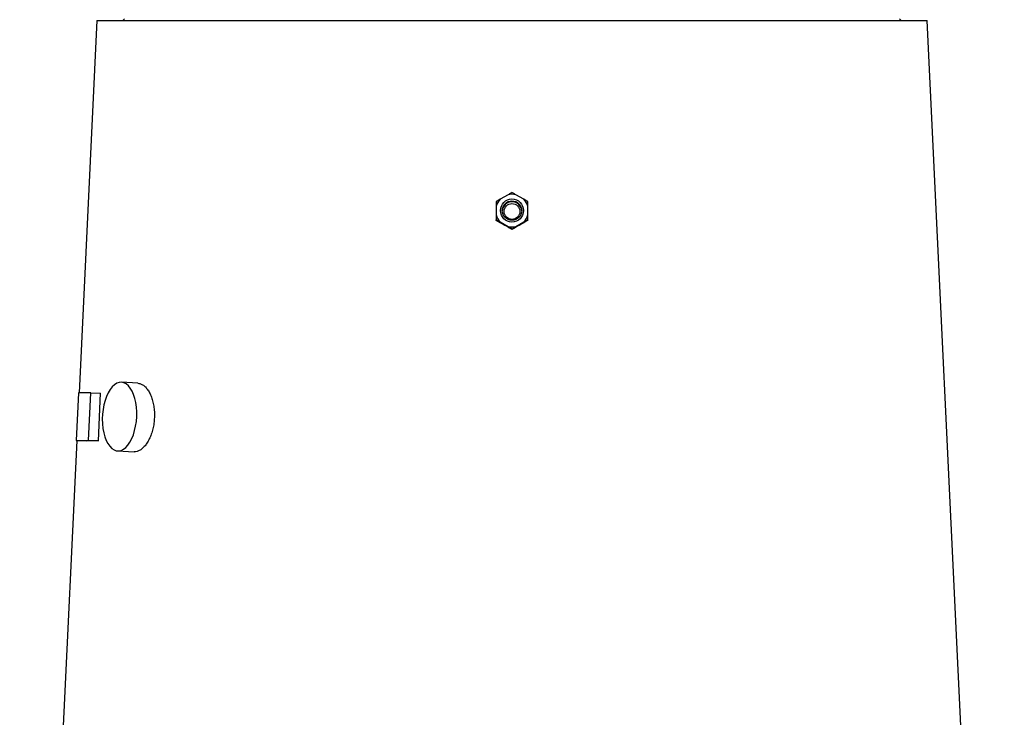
# Model space of a CAD drawing. Header units: millimetres. Extents: x 11 to 1715, y 9 to 2008.
# Tile 12 of 14: x 1053 to 1569, y 1159 to 1525. Entities that reach past the tile are written whole.
import ezdxf

# ---------------------------------------------------------------- set-up
doc = ezdxf.new("R2010")
doc.units = ezdxf.units.MM

msp = doc.modelspace()

# ---------------------------------------------------------------- linework, layer by layer
at = {"color": 7, "linetype": 'Continuous', "lineweight": 25}
for p, q in [((1093.54, 1524.43), (1084.17, 1329.44)), ((1093.54, 1524.43), (1528.56, 1524.43)), ((1108.05, 1525.43), (1107.05, 1524.43)), ((1515.05, 1524.43), (1514.05, 1525.43)), ((1569.06, 682.43), (1528.56, 1524.43)), ((1308.96, 1433.19), (1304.92, 1430.86)), ((1317.19, 1430.86), (1313.14, 1433.19)), ((1302.83, 1427.25), (1302.83, 1422.58)), ((1319.28, 1422.58), (1319.28, 1427.25)), ((1302.83, 1419.77), (1302.83, 1420.09)), ((1304.81, 1418.55), (1302.83, 1419.77)), ((1319.28, 1419.77), (1319.28, 1420.09)), ((1304.92, 1418.96), (1308.96, 1416.63)), ((1311.05, 1415.02), (1311.05, 1415.35)), ((1313.14, 1416.63), (1317.19, 1418.96)), ((1115.02, 1334.4), (1106.37, 1334.89)), ((1083.83, 1329.44), (1082.67, 1304.47)), ((1090.3, 1329.44), (1083.83, 1329.44)), ((1089.14, 1304.47), (1090.3, 1329.44)), ((1090.3, 1329.44), (1095.45, 1329.18)), ((1094.29, 1304.21), (1095.45, 1329.18)), ((1082.96, 1304.45), (1053.04, 682.43)), ((1082.67, 1304.47), (1089.14, 1304.47)), ((1082.67, 1304.47), (1087.82, 1304.21)), ((1089.14, 1304.47), (1094.29, 1304.21)), ((1104.37, 1298.94), (1113.02, 1298.46))]:
    msp.add_line(p, q, dxfattribs=at)
at = {"color": 7, "linetype": 'Continuous', "lineweight": 25, "flags": 128}
msp.add_lwpolyline([(1114.37, 1316.91), (1114.39, 1319.42), (1114.23, 1321.87), (1113.9, 1324.23), (1113.4, 1326.44), (1112.75, 1328.47), (1111.95, 1330.27), (1111.02, 1331.82), (1109.99, 1333.07), (1108.86, 1334.01), (1107.67, 1334.62), (1106.43, 1334.88), (1105.17, 1334.79), (1103.92, 1334.36), (1102.69, 1333.58), (1101.52, 1332.48), (1100.42, 1331.08), (1099.42, 1329.4), (1098.53, 1327.48), (1097.78, 1325.35), (1097.17, 1323.06), (1096.72, 1320.65), (1096.44, 1318.17), (1096.34, 1315.66), (1096.41, 1313.17), (1096.66, 1310.76), (1097.07, 1308.47), (1097.65, 1306.34), (1098.38, 1304.42), (1099.24, 1302.75), (1100.22, 1301.34), (1101.3, 1300.24), (1102.47, 1299.47), (1103.68, 1299.03), (1104.94, 1298.94), (1106.2, 1299.21), (1107.44, 1299.81), (1108.64, 1300.75), (1109.78, 1302.01), (1110.84, 1303.55), (1111.78, 1305.36), (1112.61, 1307.39), (1113.29, 1309.6), (1113.82, 1311.96), (1114.18, 1314.41), (1114.37, 1316.91)], dxfattribs=at)
at = {"color": 7, "linetype": 'Continuous', "lineweight": 25}
for centre, radius in [((1311.05, 1424.91), 6.05), ((1311.05, 1424.88), 5.1), ((1311.05, 1424.44), 4.15)]:
    msp.add_circle(centre, radius, dxfattribs=at)
for centre, radius, start, end in [((1311.04, 1424.91), 8.54, 135.8113, 164.1324), ((1311.05, 1424.45), 5.1, 2.4523, 177.5477), ((1311.05, 1424.89), 8.56, 75.8677, 104.1323), ((1311.07, 1424.91), 8.54, 15.8664, 44.1898), ((1311.04, 1424.91), 8.54, 195.867, 224.1908), ((1311.07, 1424.91), 8.54, 315.808, 344.1341), ((1311.05, 1424.93), 8.56, 255.8677, 284.1323)]:
    msp.add_arc(centre, radius, start, end, dxfattribs=at)
for centre, major_axis, ratio, start_param, end_param in [((1317.27, 1400.62), (223.42, -129.36), 0.036024, 1.627712, 1.647435), ((1304.84, 1400.62), (223.42, 129.36), 0.036024, 1.494158, 1.51388), ((1311.56, 1293.23), (228.63, -10.62), 0.012422, 2.82567, 2.935072)]:
    msp.add_ellipse(centre, major_axis=major_axis, ratio=ratio, start_param=start_param, end_param=end_param, dxfattribs=at)
for points, knots in [([(1304.92, 1430.86), (1304.9, 1430.85), (1304.14, 1430.39), (1303.48, 1429.98), (1302.83, 1429.58)], [0, 0, 0, 0, 0.0256255, 1, 1, 1, 1]), ([(1302.83, 1429.58), (1302.83, 1429.22), (1302.83, 1428.5), (1302.83, 1427.66), (1302.83, 1427.25)], [0, 0, 0, 0, 0.498163, 1, 1, 1, 1]), ([(1311.05, 1434.32), (1310.61, 1434.08), (1309.95, 1433.74), (1309.2, 1433.32), (1308.96, 1433.19)], [0, 0, 0, 0, 0.6824318, 1, 1, 1, 1]), ([(1313.14, 1433.19), (1312.65, 1433.46), (1311.92, 1433.86), (1311.27, 1434.21), (1311.05, 1434.32)], [0, 0, 0, 0, 0.662985, 1, 1, 1, 1]), ([(1319.28, 1429.58), (1318.98, 1429.76), (1318.33, 1430.17), (1317.59, 1430.62), (1317.19, 1430.86)], [0, 0, 0, 0, 0.461361, 1, 1, 1, 1]), ([(1319.28, 1427.25), (1319.28, 1427.7), (1319.28, 1428.54), (1319.28, 1429.26), (1319.28, 1429.58)], [0, 0, 0, 0, 0.551364, 1, 1, 1, 1]), ([(1302.83, 1422.58), (1302.83, 1421.76), (1302.83, 1420.9), (1302.83, 1420.13), (1302.83, 1420.09)], [0, 0, 0, 0, 0.943896, 1, 1, 1, 1]), ([(1302.83, 1420.09), (1303.14, 1419.92), (1303.79, 1419.58), (1304.54, 1419.17), (1304.92, 1418.96)], [0, 0, 0, 0, 0.486701, 1, 1, 1, 1]), ([(1317.19, 1418.96), (1317.89, 1419.34), (1318.61, 1419.74), (1319.25, 1420.08), (1319.28, 1420.09)], [0, 0, 0, 0, 0.9570288, 1, 1, 1, 1]), ([(1319.28, 1419.77), (1318.98, 1419.58), (1318.36, 1419.2), (1317.66, 1418.77), (1317.3, 1418.55)], [0, 0, 0, 0, 0.484997, 1, 1, 1, 1]), ([(1319.28, 1420.09), (1319.28, 1420.46), (1319.28, 1421.24), (1319.28, 1422.12), (1319.28, 1422.58)], [0, 0, 0, 0, 0.480306, 1, 1, 1, 1]), ([(1308.96, 1416.63), (1309.41, 1416.36), (1310.15, 1415.91), (1310.8, 1415.51), (1311.05, 1415.35)], [0, 0, 0, 0, 0.607011, 1, 1, 1, 1]), ([(1311.05, 1415.02), (1310.61, 1415.26), (1310.02, 1415.57), (1309.36, 1415.93), (1309.21, 1416.02)], [0, 0, 0, 0, 0.765602, 1, 1, 1, 1]), ([(1311.05, 1415.35), (1311.53, 1415.65), (1312.19, 1416.05), (1312.94, 1416.51), (1313.14, 1416.63)], [0, 0, 0, 0, 0.7298428, 1, 1, 1, 1]), ([(1312.9, 1416.02), (1312.49, 1415.8), (1311.85, 1415.44), (1311.27, 1415.14), (1311.05, 1415.02)], [0, 0, 0, 0, 0.621912, 1, 1, 1, 1]), ([(1115.02, 1334.35), (1115.35, 1334.33), (1116.18, 1334.29), (1117.5, 1333.65), (1118.93, 1332.51), (1120.25, 1330.89), (1121.41, 1328.88), (1122.37, 1326.5), (1123.09, 1323.83), (1123.54, 1320.96), (1123.71, 1317.96), (1123.59, 1314.92), (1123.18, 1311.92), (1122.49, 1309.06), (1121.56, 1306.4), (1120.41, 1304.03), (1119.09, 1302.01), (1117.64, 1300.39), (1116.11, 1299.23), (1114.55, 1298.53), (1113.53, 1298.48), (1113.02, 1298.46)], [0, 0, 0, 0, 0.034645, 0.088158, 0.14167, 0.195256, 0.248841, 0.302573, 0.356303, 0.410023, 0.463745, 0.517317, 0.570887, 0.624404, 0.677921, 0.731562, 0.785202, 0.838954, 0.892704, 0.94638, 1, 1, 1, 1])]:
    msp.add_open_spline(points, degree=3, knots=knots, dxfattribs=at)

doc.saveas('drawing.dxf')
